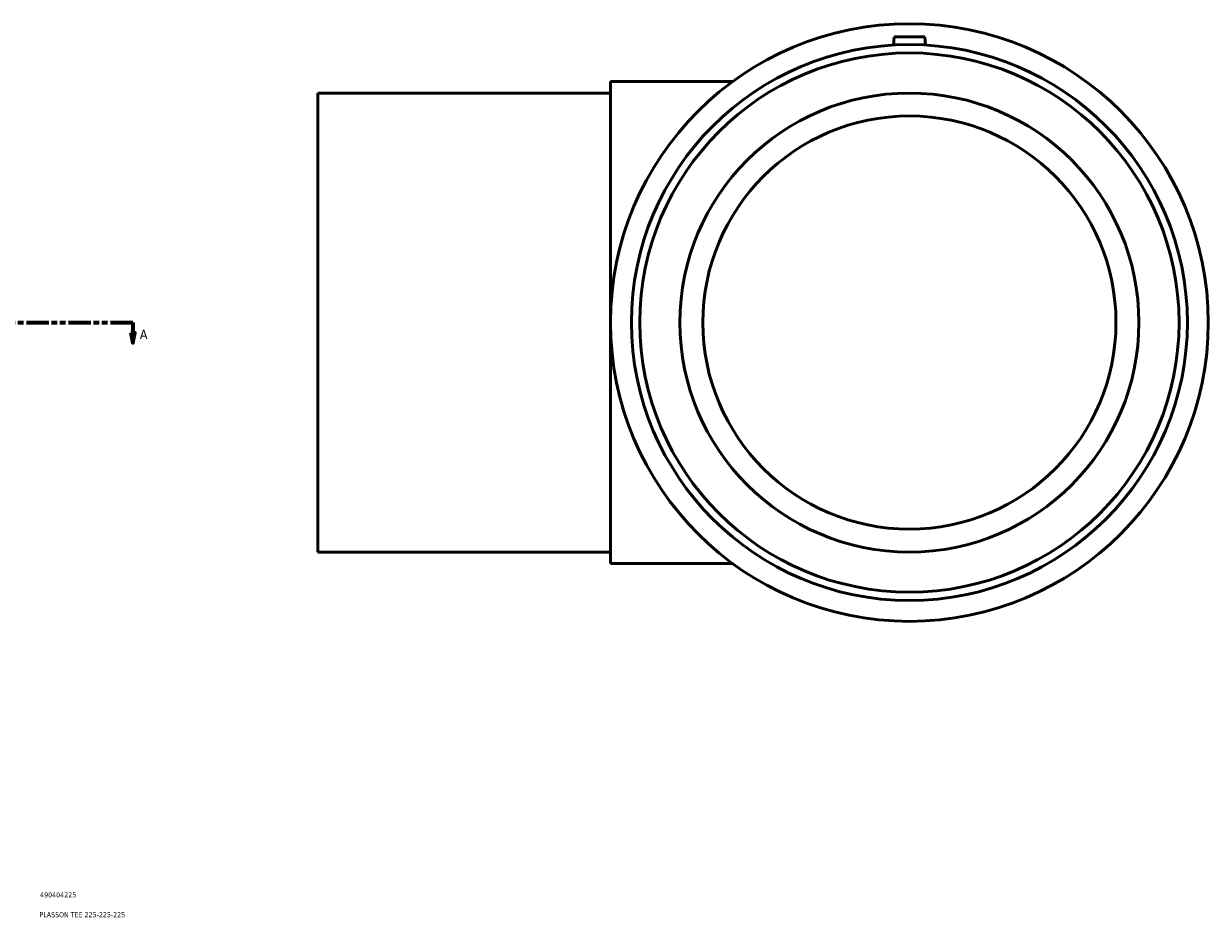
# Model space of a CAD drawing. Header units: millimetres. Extents: x -296 to 1653, y -348 to 1697.
# Tile 4 of 8: x 847 to 1428, y 83 to 521. Entities that reach past the tile are written whole.
import ezdxf

# ---------------------------------------------------------------- set-up
doc = ezdxf.new("R2010")
doc.units = ezdxf.units.MM
doc.linetypes.add('DOUBLE_DASH_CHAIN', pattern=[1.2403, 0.6614, -0.0827, 0.1654, -0.0827, 0.1654, -0.0827])
for name, color, linetype, lineweight in [('Section Line (ANSI)', 7, 'DOUBLE_DASH_CHAIN', 70), ('Title (ISO)', 7, 'Continuous', 50), ('Visible (ANSI)', 7, 'Continuous', 50)]:
    doc.layers.add(name, color=color, linetype=linetype, lineweight=lineweight)
doc.styles.add('Label Text (ANSI)', font='tahoma.ttf')
doc.styles.add('Note Text (ISO)', font='tahoma.ttf')

# ---------------------------------------------------------------- blocks, each defined once
blk = doc.blocks.new('Title Blocks ISO')
at = {"layer": 'Title (ISO)', "color": 232, "true_color": 0xca0064, "style": 'Note Text (ISO)'}
for tag, p in [('PART_NUMBER_001', (34.16, 73.13)), ('DESCRIPTION_001', (33.84, 63.4))]:
    blk.add_attdef(tag, p, '', height=2.5, dxfattribs=at)
blk = doc.blocks.new('2dTransSection0')
at = {"layer": 'Section Line (ANSI)', "linetype": 'DOUBLE_DASH_CHAIN', "ltscale": 16.602882}
blk.add_line((251.23, 374.93), (900.59, 374.93), dxfattribs=at)
at = {"layer": 'Section Line (ANSI)', "linetype": 'Continuous'}
for p, q in [((251.23, 374.93), (262.22, 374.93)), ((251.23, 374.93), (251.23, 369.93)), ((889.6, 374.93), (900.59, 374.93)), ((900.59, 374.93), (900.59, 369.93)), ((250.23, 369.93), (251.23, 364.93)), ((252.23, 369.93), (250.23, 369.93)), ((251.23, 369.93), (251.23, 364.93)), ((251.23, 364.93), (252.23, 369.93)), ((899.59, 369.93), (900.59, 364.93)), ((901.59, 369.93), (899.59, 369.93)), ((900.59, 369.93), (900.59, 364.93)), ((900.59, 364.93), (901.59, 369.93))]:
    blk.add_line(p, q, dxfattribs=at)
at = {"layer": 'Section Line (ANSI)', "linetype": 'Continuous', "flags": 128}
for points in [[(250.23, 369.93), (251.23, 364.93), (252.23, 369.93), (250.23, 369.93)], [(899.59, 369.93), (900.59, 364.93), (901.59, 369.93), (899.59, 369.93)]]:
    blk.add_lwpolyline(points, dxfattribs=at)
at = {"layer": 'Section Line (ANSI)'}
for points in [[(250.23, 369.93), (251.23, 364.93), (252.23, 369.93), (250.23, 369.93)], [(899.59, 369.93), (900.59, 364.93), (901.59, 369.93), (899.59, 369.93)]]:
    blk.add_solid(points, dxfattribs=at)
at = {"layer": 'Section Line (ANSI)', "char_height": 4.57, "attachment_point": 7, "style": 'Label Text (ANSI)'}
for insert in [(243.87, 366.86), (904.06, 366.86)]:
    blk.add_mtext('A', dxfattribs=dict(at, insert=insert))

msp = doc.modelspace()

# ---------------------------------------------------------------- linework, layer by layer
at = {"layer": 'Visible (ANSI)'}
for p, q in [((1273.714, 514.927), (1273.365, 510.946)), ((1273.714, 514.927), (1288.714, 514.927)), ((1288.714, 514.927), (1289.062, 510.946)), ((1134.714, 256.802), (1134.714, 493.052)), ((1134.714, 493.052), (1194.561, 493.052)), ((991.214, 487.427), (991.214, 262.427)), ((991.214, 487.427), (1134.714, 487.427)), ((991.214, 262.427), (1134.714, 262.427)), ((1134.714, 256.802), (1194.561, 256.802))]:
    msp.add_line(p, q, dxfattribs=at)
for radius in [146.5, 136.245, 132.158, 112.5, 101.25]:
    msp.add_circle((1281.214, 374.927), radius, dxfattribs=at)

# ---------------------------------------------------------------- block references
msp.add_blockref('Title Blocks ISO', (821, 20)).add_auto_attribs({'PART_NUMBER_001': '490404225', 'DESCRIPTION_001': 'PLASSON TEE 225-225-225'})
at = {"layer": 'Section Line (ANSI)'}
msp.add_blockref('2dTransSection0', (0, 0), dxfattribs=at)

doc.saveas('drawing.dxf')
